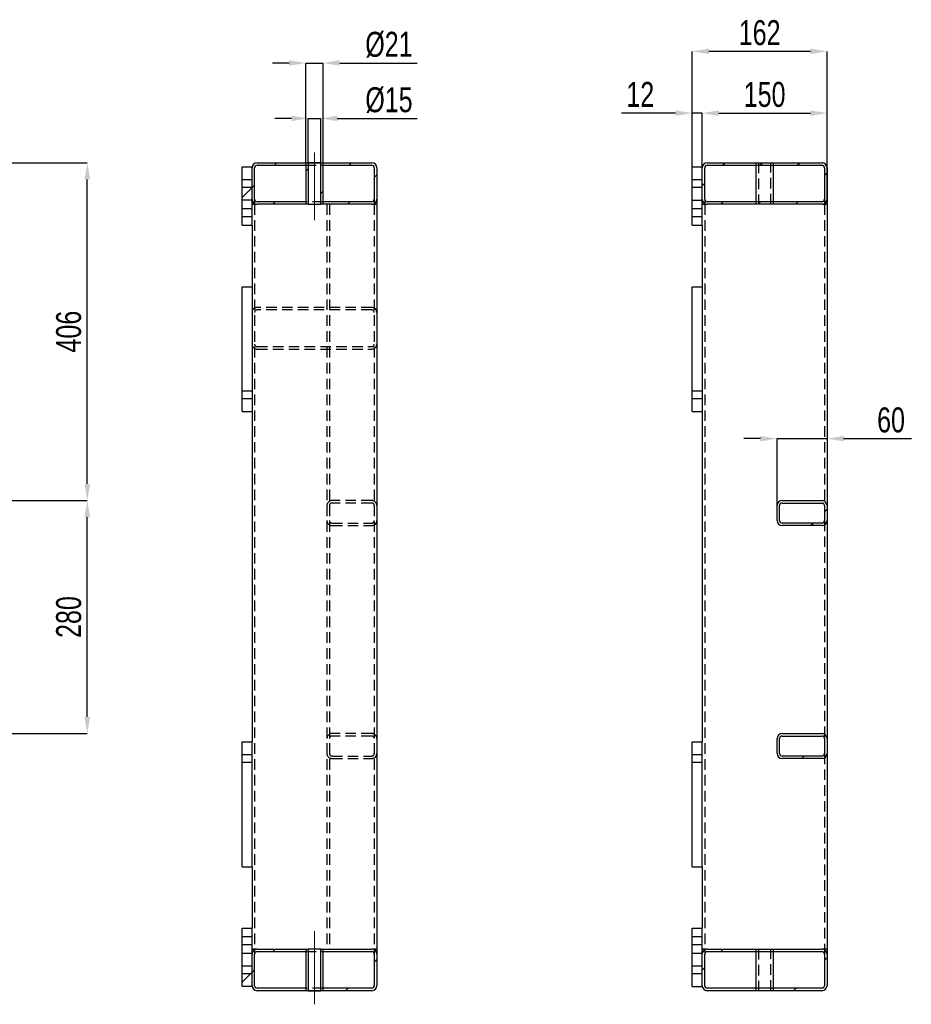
# Model space of a CAD drawing. Header units: millimetres. Extents: x 0 to 841, y 0 to 594.
# Tile 9 of 12: x 352 to 459, y 309 to 427. Entities that reach past the tile are written whole.
import ezdxf

# ---------------------------------------------------------------- set-up
doc = ezdxf.new("R2010")
doc.units = ezdxf.units.MM
doc.header["$PDSIZE"] = -1
doc.linetypes.add('CENTERX2', pattern=[20.32, 12.7, -2.54, 2.54, -2.54])
doc.linetypes.add('HIDDEN', pattern=[1.905, 1.27, -0.635])
for name, color, linetype in [('COTES', 1, 'Continuous'), ('TRAIT-FINS', 9, 'Continuous'), ('TRAIT-MIXTES', 3, 'CENTERX2'), ('TRAIT-TIRET', 2, 'HIDDEN')]:
    doc.layers.add(name, color=color, linetype=linetype)
doc.layers.add('TRAIT-FORT', color=4, linetype='Continuous', lineweight=25)
doc.styles.add('SLDTEXTSTYLE0', font='TXT', dxfattribs={"width": 0.75})
doc.dimstyles.new('SLDDIMSTYLE0', dxfattribs={"dimtxt": 3, "dimasz": 2, "dimexe": 0, "dimexo": 0.0625, "dimgap": 0.75, "dimtad": 1, "dimdec": 0, "dimlfac": 10, "dimrnd": 1e-09, "dimzin": 12, "dimdsep": 46, "dimtxsty": 'SLDTEXTSTYLE0', "dimsah": 1, "dimcen": 0.09, "dimadec": 0, "dimazin": 3, "dimtfac": 1, "dimtdec": 0, "dimtofl": 0, "dimtmove": 0, "dimatfit": 3, "dimfxl": 1, "dimfrac": 2, "dimtolj": 1, "dimtzin": 12, "dimarcsym": 0})
doc.dimstyles.new('SLDDIMSTYLE1', dxfattribs={"dimtxt": 3, "dimasz": 2, "dimexe": 0, "dimexo": 0.0625, "dimgap": 0.75, "dimtad": 1, "dimdec": 0, "dimlfac": 10, "dimrnd": 1e-09, "dimzin": 12, "dimdsep": 46, "dimtxsty": 'SLDTEXTSTYLE0', "dimsah": 1, "dimcen": 0.09, "dimadec": 0, "dimazin": 3, "dimtfac": 1, "dimtdec": 0, "dimtmove": 0, "dimatfit": 0, "dimfxl": 1, "dimfrac": 2, "dimtolj": 1, "dimtzin": 12, "dimarcsym": 0})
pattern_1 = [(45, (0, 0), (-13.4704, 13.4704), []), (45, (4.49, 2e-323), (-13.4704, 13.4704), []), (45, (8.98, 4e-323), (-13.4704, 13.4704), []), (45, (13.47, 6e-323), (-13.4704, 13.4704), [])]

# ---------------------------------------------------------------- blocks, each defined once
blk = doc.blocks.new('_D_16')
at = {"layer": 'COTES', "color": 0, "lineweight": -2, "transparency": 16777216}
for p, q in [((345.13, 409.81), (360.07, 409.81)), ((360.07, 371.21), (360.07, 407.81)), ((340.13, 369.21), (360.07, 369.21))]:
    blk.add_line(p, q, dxfattribs=at)
at = {"layer": 'COTES', "color": 0, "transparency": 16777216}
for points in [[(359.74, 407.81), (360.41, 407.81), (360.07, 409.81)], [(359.74, 371.21), (360.41, 371.21), (360.07, 369.21)]]:
    blk.add_solid(points, dxfattribs=at)
at = {"layer": 'Defpoints', "color": 0, "transparency": 16777216}
for p in [(345.07, 409.81), (360.07, 409.81), (340.07, 369.21)]:
    blk.add_point(p, dxfattribs=at)
at = {"layer": 'COTES', "color": 0, "transparency": 16777216, "insert": (356.32, 389.51), "char_height": 3, "attachment_point": 2, "rotation": 90, "style": 'SLDTEXTSTYLE0'}
blk.add_mtext('\\A1;406', dxfattribs=at)
blk = doc.blocks.new('_D_17')
at = {"layer": 'COTES', "color": 0, "lineweight": -2, "transparency": 16777216}
for p, q in [((340.13, 369.21), (360.07, 369.21)), ((360.07, 343.21), (360.07, 367.21)), ((340.13, 341.21), (360.07, 341.21))]:
    blk.add_line(p, q, dxfattribs=at)
at = {"layer": 'COTES', "color": 0, "transparency": 16777216}
for points in [[(359.74, 367.21), (360.41, 367.21), (360.07, 369.21)], [(359.74, 343.21), (360.41, 343.21), (360.07, 341.21)]]:
    blk.add_solid(points, dxfattribs=at)
at = {"layer": 'Defpoints', "color": 0, "transparency": 16777216}
for p in [(340.07, 369.21), (360.07, 369.21), (340.07, 341.21)]:
    blk.add_point(p, dxfattribs=at)
at = {"layer": 'COTES', "color": 0, "transparency": 16777216, "insert": (356.32, 355.21), "char_height": 3, "attachment_point": 2, "rotation": 90, "style": 'SLDTEXTSTYLE0'}
blk.add_mtext('\\A1;280', dxfattribs=at)
blk = doc.blocks.new('_D_39')
at = {"layer": 'COTES', "color": 0, "lineweight": -2, "transparency": 16777216}
for p, q in [((384.63, 415.13), (382.63, 415.13)), ((386.63, 409.87), (386.63, 415.13)), ((386.63, 415.13), (388.13, 415.13)), ((388.13, 409.87), (388.13, 415.13)), ((390.13, 415.13), (399.72, 415.13))]:
    blk.add_line(p, q, dxfattribs=at)
at = {"layer": 'COTES', "color": 0, "transparency": 16777216}
for points in [[(384.63, 415.46), (384.63, 414.8), (386.63, 415.13)], [(390.13, 415.46), (390.13, 414.8), (388.13, 415.13)]]:
    blk.add_solid(points, dxfattribs=at)
at = {"layer": 'Defpoints', "color": 0, "transparency": 16777216}
for p in [(388.13, 415.13), (386.63, 409.81), (388.13, 409.81)]:
    blk.add_point(p, dxfattribs=at)
at = {"layer": 'COTES', "color": 0, "transparency": 16777216, "insert": (396.34, 418.88), "char_height": 3, "attachment_point": 2, "style": 'SLDTEXTSTYLE0'}
blk.add_mtext('\\A1;%%c15', dxfattribs=at)
blk = doc.blocks.new('_D_40')
at = {"layer": 'COTES', "color": 0, "lineweight": -2, "transparency": 16777216}
for p, q in [((384.33, 421.79), (382.33, 421.79)), ((386.33, 409.87), (386.33, 421.79)), ((386.33, 421.79), (388.43, 421.79)), ((388.43, 409.87), (388.43, 421.79)), ((390.43, 421.79), (399.72, 421.79))]:
    blk.add_line(p, q, dxfattribs=at)
at = {"layer": 'COTES', "color": 0, "transparency": 16777216}
for points in [[(384.33, 422.13), (384.33, 421.46), (386.33, 421.79)], [(390.43, 422.13), (390.43, 421.46), (388.43, 421.79)]]:
    blk.add_solid(points, dxfattribs=at)
at = {"layer": 'Defpoints', "color": 0, "transparency": 16777216}
for p in [(386.33, 421.79), (386.33, 409.81), (388.43, 409.81)]:
    blk.add_point(p, dxfattribs=at)
at = {"layer": 'COTES', "color": 0, "transparency": 16777216, "insert": (396.34, 425.54), "char_height": 3, "attachment_point": 2, "style": 'SLDTEXTSTYLE0'}
blk.add_mtext('\\A1;%%c21', dxfattribs=at)
blk = doc.blocks.new('_D_41')
at = {"layer": 'COTES', "color": 0, "lineweight": -2, "transparency": 16777216}
for p, q in [((449.01, 404.75), (449.01, 376.65)), ((441.01, 376.65), (439.01, 376.65)), ((443.01, 368.67), (443.01, 376.65)), ((443.01, 376.65), (449.01, 376.65)), ((451.01, 376.65), (459.15, 376.65))]:
    blk.add_line(p, q, dxfattribs=at)
at = {"layer": 'COTES', "color": 0, "transparency": 16777216}
for points in [[(441.01, 376.98), (441.01, 376.32), (443.01, 376.65)], [(451.01, 376.98), (451.01, 376.32), (449.01, 376.65)]]:
    blk.add_solid(points, dxfattribs=at)
at = {"layer": 'Defpoints', "color": 0, "transparency": 16777216}
for p in [(449.01, 404.81), (449.01, 376.65), (443.01, 368.61)]:
    blk.add_point(p, dxfattribs=at)
at = {"layer": 'COTES', "color": 0, "transparency": 16777216, "insert": (456.71, 380.4), "char_height": 3, "attachment_point": 2, "style": 'SLDTEXTSTYLE0'}
blk.add_mtext('\\A1;60', dxfattribs=at)
blk = doc.blocks.new('_D_42')
at = {"layer": 'COTES', "color": 0, "lineweight": -2, "transparency": 16777216}
for p, q in [((434.01, 409.37), (434.01, 415.77)), ((436.01, 415.77), (447.01, 415.77)), ((449.01, 404.87), (449.01, 415.77))]:
    blk.add_line(p, q, dxfattribs=at)
at = {"layer": 'COTES', "color": 0, "transparency": 16777216}
for points in [[(436.01, 416.1), (436.01, 415.44), (434.01, 415.77)], [(447.01, 416.1), (447.01, 415.44), (449.01, 415.77)]]:
    blk.add_solid(points, dxfattribs=at)
at = {"layer": 'Defpoints', "color": 0, "transparency": 16777216}
for p in [(449.01, 415.77), (434.01, 409.31), (449.01, 404.81)]:
    blk.add_point(p, dxfattribs=at)
at = {"layer": 'COTES', "color": 0, "transparency": 16777216, "insert": (441.51, 419.52), "char_height": 3, "attachment_point": 2, "style": 'SLDTEXTSTYLE0'}
blk.add_mtext('\\A1;150', dxfattribs=at)
blk = doc.blocks.new('_D_43')
at = {"layer": 'COTES', "color": 0, "lineweight": -2, "transparency": 16777216}
for p, q in [((430.81, 415.77), (424.31, 415.77)), ((432.81, 409.37), (432.81, 415.77)), ((434.01, 415.77), (432.81, 415.77)), ((434.01, 409.37), (434.01, 415.77)), ((436.01, 415.77), (438.01, 415.77))]:
    blk.add_line(p, q, dxfattribs=at)
at = {"layer": 'COTES', "color": 0, "transparency": 16777216}
for points in [[(430.81, 416.1), (430.81, 415.44), (432.81, 415.77)], [(436.01, 416.1), (436.01, 415.44), (434.01, 415.77)]]:
    blk.add_solid(points, dxfattribs=at)
at = {"layer": 'Defpoints', "color": 0, "transparency": 16777216}
for p in [(434.01, 415.77), (432.81, 409.31), (434.01, 409.31)]:
    blk.add_point(p, dxfattribs=at)
at = {"layer": 'COTES', "color": 0, "transparency": 16777216, "insert": (426.56, 419.52), "char_height": 3, "attachment_point": 2, "style": 'SLDTEXTSTYLE0'}
blk.add_mtext('\\A1;12', dxfattribs=at)
blk = doc.blocks.new('_D_44')
at = {"layer": 'COTES', "color": 0, "lineweight": -2, "transparency": 16777216}
for p, q in [((432.81, 409.37), (432.81, 423.19)), ((447.01, 423.19), (434.81, 423.19)), ((449.01, 404.87), (449.01, 423.19))]:
    blk.add_line(p, q, dxfattribs=at)
at = {"layer": 'COTES', "color": 0, "transparency": 16777216}
for points in [[(434.81, 423.53), (434.81, 422.86), (432.81, 423.19)], [(447.01, 423.53), (447.01, 422.86), (449.01, 423.19)]]:
    blk.add_solid(points, dxfattribs=at)
at = {"layer": 'Defpoints', "color": 0, "transparency": 16777216}
for p in [(432.81, 423.19), (432.81, 409.31), (449.01, 404.81)]:
    blk.add_point(p, dxfattribs=at)
at = {"layer": 'COTES', "color": 0, "transparency": 16777216, "insert": (440.91, 426.94), "char_height": 3, "attachment_point": 2, "style": 'SLDTEXTSTYLE0'}
blk.add_mtext('\\A1;162', dxfattribs=at)

msp = doc.modelspace()

# ---------------------------------------------------------------- hatches: boundary and pattern name
at = {"layer": 'TRAIT-FINS'}
h = msp.add_hatch(dxfattribs=at)
h.set_pattern_fill('DIN 201 ACIER ET FONTE', color=256, style=0, pattern_type=2)
h.set_pattern_definition(pattern_1)
edge = h.paths.add_edge_path(flags=0)
edge.add_line((380.18, 405.41), (380.18, 409.21))
edge.add_arc((380.48, 409.21), 0.3, 90, 180, ccw=False)
edge.add_line((380.48, 409.51), (386.33, 409.51))
edge.add_line((386.33, 409.51), (386.33, 409.81))
edge.add_line((386.33, 409.81), (380.48, 409.81))
edge.add_arc((380.48, 409.21), 0.6, 90, 180)
edge.add_line((379.88, 409.21), (379.88, 405.41))
edge.add_arc((380.48, 405.41), 0.6, 180, 270)
edge.add_line((380.48, 404.81), (386.33, 404.81))
edge.add_line((386.33, 404.81), (386.33, 405.11))
edge.add_line((386.33, 405.11), (380.48, 405.11))
edge.add_arc((380.48, 405.41), 0.3, 180, 270, ccw=False)
h = msp.add_hatch(dxfattribs=at)
h.set_pattern_fill('DIN 201 ACIER ET FONTE', color=256, style=0, pattern_type=2)
h.set_pattern_definition(pattern_1)
h.paths.add_polyline_path([(386.63, 404.81), (386.63, 409.81), (386.33, 409.81), (386.33, 404.81)], flags=0)
h = msp.add_hatch(dxfattribs=at)
h.set_pattern_fill('DIN 201 ACIER ET FONTE', color=256, style=0, pattern_type=2)
h.set_pattern_definition(pattern_1)
h.paths.add_polyline_path([(388.13, 409.81), (388.13, 404.81), (388.43, 404.81), (388.43, 409.81)], flags=0)
h = msp.add_hatch(dxfattribs=at)
h.set_pattern_fill('DIN 201 ACIER ET FONTE', color=256, style=0, pattern_type=2)
h.set_pattern_definition(pattern_1)
edge = h.paths.add_edge_path(flags=0)
edge.add_arc((394.28, 405.41), 0.6, 270, 360)
edge.add_line((394.88, 405.41), (394.88, 409.21))
edge.add_arc((394.28, 409.21), 0.6, 0, 90)
edge.add_line((394.28, 409.81), (388.43, 409.81))
edge.add_line((388.43, 409.81), (388.43, 409.51))
edge.add_line((388.43, 409.51), (394.28, 409.51))
edge.add_arc((394.28, 409.21), 0.3, 0, 90, ccw=False)
edge.add_line((394.58, 409.21), (394.58, 405.41))
edge.add_arc((394.28, 405.41), 0.3, 270, 360, ccw=False)
edge.add_line((394.28, 405.11), (388.43, 405.11))
edge.add_line((388.43, 405.11), (388.43, 404.81))
edge.add_line((388.43, 404.81), (394.28, 404.81))
h = msp.add_hatch(dxfattribs=at)
h.set_pattern_fill('DIN 201 ACIER ET FONTE', color=256, style=0, pattern_type=2)
h.set_pattern_definition(pattern_1)
edge = h.paths.add_edge_path(flags=0)
edge.add_arc((434.61, 409.21), 0.6, 90, 180)
edge.add_line((434.01, 409.21), (434.01, 405.41))
edge.add_arc((434.61, 405.41), 0.6, 180, 270)
edge.add_line((434.61, 404.81), (448.41, 404.81))
edge.add_arc((448.41, 405.41), 0.6, 270, 360)
edge.add_line((449.01, 405.41), (449.01, 409.21))
edge.add_arc((448.41, 409.21), 0.6, 360, 450)
edge.add_line((448.41, 409.81), (434.61, 409.81))
edge = h.paths.add_edge_path(flags=0)
edge.add_line((434.31, 405.41), (434.31, 409.21))
edge.add_arc((434.61, 409.21), 0.3, 90, 180, ccw=False)
edge.add_line((434.61, 409.51), (448.41, 409.51))
edge.add_arc((448.41, 409.21), 0.3, 0, 90, ccw=False)
edge.add_line((448.71, 409.21), (448.71, 405.41))
edge.add_arc((448.41, 405.41), 0.3, 270, 360, ccw=False)
edge.add_line((448.41, 405.11), (434.61, 405.11))
edge.add_arc((434.61, 405.41), 0.3, 180, 270, ccw=False)
h = msp.add_hatch(dxfattribs=at)
h.set_pattern_fill('DIN 201 ACIER ET FONTE', color=256, style=0, pattern_type=2)
h.set_pattern_definition(pattern_1)
h.paths.add_polyline_path([(378.68, 409.31), (378.68, 405.31), (379.88, 405.31), (379.88, 409.31)], flags=0)
h = msp.add_hatch(dxfattribs=at)
h.set_pattern_fill('DIN 201 ACIER ET FONTE', color=256, style=0, pattern_type=2)
h.set_pattern_definition(pattern_1)
edge = h.paths.add_edge_path(flags=0)
edge.add_line((448.41, 369.21), (443.61, 369.21))
edge.add_arc((443.61, 368.61), 0.6, 90, 180)
edge.add_line((443.01, 368.61), (443.01, 366.81))
edge.add_arc((443.61, 366.81), 0.6, 180, 270)
edge.add_line((443.61, 366.21), (448.41, 366.21))
edge.add_arc((448.41, 366.81), 0.6, 270, 360)
edge.add_line((449.01, 366.81), (449.01, 368.61))
edge.add_arc((448.41, 368.61), 0.6, 0, 90)
edge = h.paths.add_edge_path(flags=0)
edge.add_arc((443.61, 366.81), 0.3, 180, 270, ccw=False)
edge.add_line((443.31, 366.81), (443.31, 368.61))
edge.add_arc((443.61, 368.61), 0.3, 90, 180, ccw=False)
edge.add_line((443.61, 368.91), (448.41, 368.91))
edge.add_arc((448.41, 368.61), 0.3, 0, 90, ccw=False)
edge.add_line((448.71, 368.61), (448.71, 366.81))
edge.add_arc((448.41, 366.81), 0.3, 270, 360, ccw=False)
edge.add_line((448.41, 366.51), (443.61, 366.51))
h = msp.add_hatch(dxfattribs=at)
h.set_pattern_fill('DIN 201 ACIER ET FONTE', color=256, style=0, pattern_type=2)
h.set_pattern_definition(pattern_1)
edge = h.paths.add_edge_path(flags=0)
edge.add_line((448.41, 341.21), (443.61, 341.21))
edge.add_arc((443.61, 340.61), 0.6, 90, 180)
edge.add_line((443.01, 340.61), (443.01, 338.81))
edge.add_arc((443.61, 338.81), 0.6, 180, 270)
edge.add_line((443.61, 338.21), (448.41, 338.21))
edge.add_arc((448.41, 338.81), 0.6, 270, 360)
edge.add_line((449.01, 338.81), (449.01, 340.61))
edge.add_arc((448.41, 340.61), 0.6, 0, 90)
edge = h.paths.add_edge_path(flags=0)
edge.add_arc((443.61, 338.81), 0.3, 180, 270, ccw=False)
edge.add_line((443.31, 338.81), (443.31, 340.61))
edge.add_arc((443.61, 340.61), 0.3, 90, 180, ccw=False)
edge.add_line((443.61, 340.91), (448.41, 340.91))
edge.add_arc((448.41, 340.61), 0.3, 0, 90, ccw=False)
edge.add_line((448.71, 340.61), (448.71, 338.81))
edge.add_arc((448.41, 338.81), 0.3, 270, 360, ccw=False)
edge.add_line((448.41, 338.51), (443.61, 338.51))
h = msp.add_hatch(dxfattribs=at)
h.set_pattern_fill('DIN 201 ACIER ET FONTE', color=256, style=0, pattern_type=2)
h.set_pattern_definition(pattern_1)
h.paths.add_polyline_path([(378.68, 314.81), (378.68, 310.81), (379.88, 310.81), (379.88, 314.81)], flags=0)
h = msp.add_hatch(dxfattribs=at)
h.set_pattern_fill('DIN 201 ACIER ET FONTE', color=256, style=0, pattern_type=2)
h.set_pattern_definition(pattern_1)
edge = h.paths.add_edge_path(flags=0)
edge.add_line((386.33, 310.61), (380.48, 310.61))
edge.add_arc((380.48, 310.91), 0.3, 180, 270, ccw=False)
edge.add_line((380.18, 310.91), (380.18, 314.71))
edge.add_arc((380.48, 314.71), 0.3, 90, 180, ccw=False)
edge.add_line((380.48, 315.01), (386.33, 315.01))
edge.add_line((386.33, 315.01), (386.33, 315.31))
edge.add_line((386.33, 315.31), (380.48, 315.31))
edge.add_arc((380.48, 314.71), 0.6, 90, 180)
edge.add_line((379.88, 314.71), (379.88, 310.91))
edge.add_arc((380.48, 310.91), 0.6, 180, 270)
edge.add_line((380.48, 310.31), (386.33, 310.31))
edge.add_line((386.33, 310.31), (386.33, 310.61))
h = msp.add_hatch(dxfattribs=at)
h.set_pattern_fill('DIN 201 ACIER ET FONTE', color=256, style=0, pattern_type=2)
h.set_pattern_definition(pattern_1)
h.paths.add_polyline_path([(386.63, 310.31), (386.63, 315.31), (386.33, 315.31), (386.33, 310.31)], flags=0)
h = msp.add_hatch(dxfattribs=at)
h.set_pattern_fill('DIN 201 ACIER ET FONTE', color=256, style=0, pattern_type=2)
h.set_pattern_definition(pattern_1)
h.paths.add_polyline_path([(388.13, 315.31), (388.13, 310.31), (388.43, 310.31), (388.43, 315.31)], flags=0)
h = msp.add_hatch(dxfattribs=at)
h.set_pattern_fill('DIN 201 ACIER ET FONTE', color=256, style=0, pattern_type=2)
h.set_pattern_definition(pattern_1)
edge = h.paths.add_edge_path(flags=0)
edge.add_arc((394.28, 314.71), 0.6, 0, 90)
edge.add_line((394.28, 315.31), (388.43, 315.31))
edge.add_line((388.43, 315.31), (388.43, 315.01))
edge.add_line((388.43, 315.01), (394.28, 315.01))
edge.add_arc((394.28, 314.71), 0.3, 0, 90, ccw=False)
edge.add_line((394.58, 314.71), (394.58, 310.91))
edge.add_arc((394.28, 310.91), 0.3, 270, 360, ccw=False)
edge.add_line((394.28, 310.61), (388.43, 310.61))
edge.add_line((388.43, 310.61), (388.43, 310.31))
edge.add_line((388.43, 310.31), (394.28, 310.31))
edge.add_arc((394.28, 310.91), 0.6, 270, 360)
edge.add_line((394.88, 310.91), (394.88, 314.71))
h = msp.add_hatch(dxfattribs=at)
h.set_pattern_fill('DIN 201 ACIER ET FONTE', color=256, style=0, pattern_type=2)
h.set_pattern_definition(pattern_1)
edge = h.paths.add_edge_path(flags=0)
edge.add_arc((434.61, 310.91), 0.6, 180, 270)
edge.add_line((434.61, 310.31), (448.41, 310.31))
edge.add_arc((448.41, 310.91), 0.6, 270, 360)
edge.add_line((449.01, 310.91), (449.01, 314.71))
edge.add_arc((448.41, 314.71), 0.6, 0, 90)
edge.add_line((448.41, 315.31), (434.61, 315.31))
edge.add_arc((434.61, 314.71), 0.6, 90, 180)
edge.add_line((434.01, 314.71), (434.01, 310.91))
edge = h.paths.add_edge_path(flags=0)
edge.add_line((448.41, 310.61), (434.61, 310.61))
edge.add_arc((434.61, 310.91), 0.3, 180, 270, ccw=False)
edge.add_line((434.31, 310.91), (434.31, 314.71))
edge.add_arc((434.61, 314.71), 0.3, 90, 180, ccw=False)
edge.add_line((434.61, 315.01), (448.41, 315.01))
edge.add_arc((448.41, 314.71), 0.3, 0, 90, ccw=False)
edge.add_line((448.71, 314.71), (448.71, 310.91))
edge.add_arc((448.41, 310.91), 0.3, 270, 360, ccw=False)

# ---------------------------------------------------------------- linework, layer by layer
at = {"layer": 'TRAIT-FORT', "lineweight": 25}
for p, q in [((380.48, 409.81), (386.33, 409.81)), ((380.48, 409.51), (386.33, 409.51)), ((386.33, 409.81), (386.33, 409.51)), ((386.33, 409.81), (388.43, 409.81)), ((386.33, 409.81), (386.33, 404.81)), ((386.33, 409.81), (386.63, 409.81)), ((386.63, 409.81), (386.63, 404.81)), ((388.13, 409.81), (386.63, 409.81)), ((388.13, 409.81), (388.43, 409.81)), ((388.13, 404.81), (388.13, 409.81)), ((388.43, 409.51), (388.43, 409.81)), ((388.43, 409.81), (394.28, 409.81)), ((388.43, 404.81), (388.43, 409.81)), ((388.43, 409.51), (394.28, 409.51)), ((434.61, 409.81), (448.41, 409.81)), ((434.61, 409.51), (448.41, 409.51)), ((440.46, 409.51), (440.46, 405.11)), ((442.56, 405.11), (442.56, 409.51)), ((378.68, 405.31), (378.68, 409.31)), ((378.68, 409.31), (379.88, 409.31)), ((379.88, 405.31), (379.88, 409.31)), ((379.88, 405.41), (379.88, 409.21)), ((380.18, 405.41), (380.18, 409.21)), ((394.58, 409.21), (394.58, 405.41)), ((394.88, 409.21), (394.88, 405.41)), ((432.81, 405.31), (432.81, 409.31)), ((432.81, 409.31), (434.01, 409.31)), ((434.01, 405.41), (434.01, 409.21)), ((434.31, 405.41), (434.31, 409.21)), ((448.71, 409.21), (448.71, 405.41)), ((449.01, 409.21), (449.01, 405.41)), ((379.88, 405.31), (378.68, 405.31)), ((378.68, 402.31), (378.68, 405.31)), ((379.88, 402.31), (379.88, 405.31)), ((379.88, 404.81), (380.48, 404.81)), ((386.33, 405.11), (380.48, 405.11)), ((386.33, 404.81), (380.48, 404.81)), ((386.33, 405.11), (386.33, 404.81)), ((386.63, 404.81), (386.33, 404.81)), ((386.63, 404.81), (388.13, 404.81)), ((388.43, 404.81), (388.13, 404.81)), ((388.43, 404.81), (388.43, 405.11)), ((394.28, 405.11), (388.43, 405.11)), ((394.28, 404.81), (388.43, 404.81)), ((394.28, 404.81), (394.88, 404.81)), ((394.88, 405.41), (394.88, 404.81)), ((394.88, 404.81), (394.88, 315.31)), ((432.81, 402.31), (432.81, 405.31)), ((432.81, 405.31), (434.01, 405.31)), ((434.01, 402.31), (434.01, 405.31)), ((434.01, 404.81), (434.61, 404.81)), ((448.41, 405.11), (434.61, 405.11)), ((448.41, 404.81), (434.61, 404.81)), ((448.41, 404.81), (449.01, 404.81)), ((449.01, 405.41), (449.01, 404.81)), ((449.01, 404.81), (449.01, 368.61)), ((378.68, 402.31), (379.88, 402.31)), ((379.88, 402.31), (379.88, 340.21)), ((432.81, 402.31), (434.01, 402.31)), ((434.01, 402.31), (434.01, 340.21)), ((378.68, 379.91), (378.68, 394.91)), ((378.68, 394.91), (379.88, 394.91)), ((432.81, 379.91), (432.81, 394.91)), ((432.81, 394.91), (434.01, 394.91)), ((378.68, 379.91), (379.88, 379.91)), ((432.81, 379.91), (434.01, 379.91)), ((443.61, 369.21), (448.41, 369.21)), ((443.01, 366.81), (443.01, 368.61)), ((443.31, 366.81), (443.31, 368.61)), ((443.61, 368.91), (448.41, 368.91)), ((448.71, 368.61), (448.71, 366.81)), ((449.01, 368.61), (449.01, 366.81)), ((449.01, 366.81), (449.01, 340.61)), ((448.41, 366.51), (443.61, 366.51)), ((448.41, 366.21), (443.61, 366.21)), ((443.61, 341.21), (448.41, 341.21)), ((443.61, 340.91), (448.41, 340.91)), ((378.68, 340.21), (379.88, 340.21)), ((378.68, 325.21), (378.68, 340.21)), ((379.88, 325.21), (379.88, 340.21)), ((432.81, 325.21), (432.81, 340.21)), ((432.81, 340.21), (434.01, 340.21)), ((434.01, 325.21), (434.01, 340.21)), ((443.01, 338.81), (443.01, 340.61)), ((443.31, 338.81), (443.31, 340.61)), ((448.71, 340.61), (448.71, 338.81)), ((449.01, 340.61), (449.01, 338.81)), ((448.41, 338.51), (443.61, 338.51)), ((449.01, 338.81), (449.01, 315.31)), ((448.41, 338.21), (443.61, 338.21)), ((378.68, 325.21), (379.88, 325.21)), ((379.88, 325.21), (379.88, 317.81)), ((432.81, 325.21), (434.01, 325.21)), ((434.01, 325.21), (434.01, 317.81)), ((378.68, 317.81), (379.88, 317.81)), ((378.68, 314.81), (378.68, 317.81)), ((379.88, 314.81), (379.88, 317.81)), ((432.81, 317.81), (434.01, 317.81)), ((432.81, 314.81), (432.81, 317.81)), ((434.01, 314.81), (434.01, 317.81)), ((378.68, 314.81), (379.88, 314.81)), ((378.68, 310.81), (378.68, 314.81)), ((380.48, 315.31), (379.88, 315.31)), ((379.88, 310.81), (379.88, 314.81)), ((380.48, 315.31), (386.33, 315.31)), ((380.48, 315.01), (386.33, 315.01)), ((386.33, 315.31), (386.33, 315.01)), ((386.33, 315.31), (386.33, 310.31)), ((386.33, 315.31), (386.63, 315.31)), ((386.63, 315.31), (386.63, 310.31)), ((388.13, 315.31), (386.63, 315.31)), ((388.13, 310.31), (388.13, 315.31)), ((388.13, 315.31), (388.43, 315.31)), ((388.43, 315.01), (388.43, 315.31)), ((388.43, 315.31), (394.28, 315.31)), ((388.43, 310.31), (388.43, 315.31)), ((388.43, 315.01), (394.28, 315.01)), ((394.88, 315.31), (394.28, 315.31)), ((394.88, 315.31), (394.88, 314.71)), ((432.81, 314.81), (434.01, 314.81)), ((432.81, 310.81), (432.81, 314.81)), ((434.61, 315.31), (434.01, 315.31)), ((434.61, 315.31), (448.41, 315.31)), ((434.61, 315.01), (448.41, 315.01)), ((440.46, 315.01), (440.46, 310.61)), ((442.56, 310.61), (442.56, 315.01)), ((449.01, 315.31), (448.41, 315.31)), ((449.01, 315.31), (449.01, 314.71)), ((379.88, 310.91), (379.88, 314.71)), ((380.18, 310.91), (380.18, 314.71)), ((394.58, 314.71), (394.58, 310.91)), ((394.88, 314.71), (394.88, 310.91)), ((434.01, 310.91), (434.01, 314.71)), ((434.31, 310.91), (434.31, 314.71)), ((448.71, 314.71), (448.71, 310.91)), ((449.01, 314.71), (449.01, 310.91)), ((379.88, 310.81), (378.68, 310.81)), ((386.33, 310.61), (380.48, 310.61)), ((386.33, 310.31), (380.48, 310.31)), ((386.33, 310.61), (386.33, 310.31)), ((388.43, 310.31), (386.33, 310.31)), ((386.63, 310.31), (386.33, 310.31)), ((386.63, 310.31), (388.13, 310.31)), ((388.43, 310.31), (388.13, 310.31)), ((388.43, 310.31), (388.43, 310.61)), ((394.28, 310.61), (388.43, 310.61)), ((394.28, 310.31), (388.43, 310.31)), ((432.81, 310.81), (434.01, 310.81)), ((448.41, 310.61), (434.61, 310.61)), ((448.41, 310.31), (434.61, 310.31))]:
    msp.add_line(p, q, dxfattribs=at)
for centre, radius, start, end in [((380.48, 409.21), 0.6, 90, 180), ((380.48, 409.21), 0.3, 90, 180), ((394.28, 409.21), 0.6, 0, 90), ((394.28, 409.21), 0.3, 0, 90), ((434.61, 409.21), 0.6, 90, 180), ((434.61, 409.21), 0.3, 90, 180), ((448.41, 409.21), 0.6, 360, 90), ((448.41, 409.21), 0.3, 0, 90), ((380.48, 405.41), 0.6, 180, 270), ((380.48, 405.41), 0.3, 180, 270), ((394.28, 405.41), 0.3, 270, 0), ((394.28, 405.41), 0.6, 270, 360), ((434.61, 405.41), 0.6, 180, 270), ((434.61, 405.41), 0.3, 180, 270), ((448.41, 405.41), 0.3, 270, 0), ((448.41, 405.41), 0.6, 270, 360), ((443.61, 368.61), 0.6, 90, 180), ((448.41, 368.61), 0.6, 0, 90), ((443.61, 368.61), 0.3, 90, 180), ((448.41, 368.61), 0.3, 0, 90), ((443.61, 366.81), 0.6, 180, 270), ((443.61, 366.81), 0.3, 180, 270), ((448.41, 366.81), 0.6, 270, 0), ((448.41, 366.81), 0.3, 270, 0), ((443.61, 340.61), 0.6, 90, 180), ((443.61, 340.61), 0.3, 90, 180), ((448.41, 340.61), 0.6, 0, 90), ((448.41, 340.61), 0.3, 0, 90), ((443.61, 338.81), 0.6, 180, 270), ((443.61, 338.81), 0.3, 180, 270), ((448.41, 338.81), 0.3, 270, 0), ((448.41, 338.81), 0.6, 270, 0), ((380.48, 314.71), 0.6, 90, 180), ((380.48, 314.71), 0.3, 90, 180), ((394.28, 314.71), 0.6, 0, 90), ((394.28, 314.71), 0.3, 0, 90), ((434.61, 314.71), 0.6, 90, 180), ((434.61, 314.71), 0.3, 90, 180), ((448.41, 314.71), 0.6, 0, 90), ((448.41, 314.71), 0.3, 0, 90), ((380.48, 310.91), 0.6, 180, 270), ((380.48, 310.91), 0.3, 180, 270), ((394.28, 310.91), 0.6, 270, 0), ((394.28, 310.91), 0.3, 270, 360), ((434.61, 310.91), 0.6, 180, 270), ((434.61, 310.91), 0.3, 180, 270), ((448.41, 310.91), 0.3, 270, 0), ((448.41, 310.91), 0.6, 270, 360)]:
    msp.add_arc(centre, radius, start, end, dxfattribs=at)
at = {"layer": 'TRAIT-MIXTES', "lineweight": 18}
for p, q in [((387.38, 411.05), (387.38, 402.89)), ((387.38, 317.45), (387.38, 308.67))]:
    msp.add_line(p, q, dxfattribs=at)
at = {"layer": 'TRAIT-TIRET'}
for p, q in [((386.33, 409.51), (388.43, 409.51)), ((440.46, 409.81), (442.56, 409.81)), ((440.46, 409.81), (440.46, 409.51)), ((440.46, 409.81), (440.46, 409.51)), ((440.76, 409.81), (440.76, 404.81)), ((442.26, 404.81), (442.26, 409.81)), ((442.56, 409.51), (442.56, 409.81)), ((442.56, 409.51), (442.56, 409.81)), ((434.01, 409.21), (434.01, 409.31)), ((379.88, 407.76), (378.68, 407.76)), ((434.01, 407.76), (432.81, 407.76)), ((378.68, 406.86), (379.88, 406.86)), ((432.81, 406.86), (434.01, 406.86)), ((380.18, 405.41), (380.18, 404.81)), ((380.18, 404.81), (380.18, 315.31)), ((388.43, 405.11), (386.33, 405.11)), ((388.88, 404.81), (388.88, 315.31)), ((389.18, 404.81), (389.18, 315.31)), ((394.58, 405.41), (394.58, 404.81)), ((394.58, 404.81), (394.58, 315.31)), ((434.01, 405.31), (434.01, 405.41)), ((434.31, 405.41), (434.31, 404.81)), ((434.31, 404.81), (434.31, 315.31)), ((440.46, 405.11), (440.46, 404.81)), ((440.46, 405.11), (440.46, 404.81)), ((442.56, 404.81), (442.56, 405.11)), ((442.56, 404.81), (442.56, 405.11)), ((448.71, 405.41), (448.71, 404.81)), ((448.71, 404.81), (448.71, 368.61)), ((379.88, 404.26), (378.68, 404.26)), ((434.01, 404.26), (432.81, 404.26)), ((378.68, 403.36), (379.88, 403.36)), ((432.81, 403.36), (434.01, 403.36)), ((394.28, 392.41), (380.48, 392.41)), ((394.28, 392.11), (380.48, 392.11)), ((380.48, 387.71), (394.28, 387.71)), ((380.48, 387.41), (394.28, 387.41)), ((379.88, 382.36), (378.68, 382.36)), ((434.01, 382.36), (432.81, 382.36)), ((378.68, 381.46), (379.88, 381.46)), ((432.81, 381.46), (434.01, 381.46)), ((394.28, 369.21), (389.48, 369.21)), ((394.28, 368.91), (389.48, 368.91)), ((448.71, 366.81), (448.71, 340.61)), ((389.48, 366.51), (394.28, 366.51)), ((389.48, 366.21), (394.28, 366.21)), ((394.28, 341.21), (389.48, 341.21)), ((394.28, 340.91), (389.48, 340.91)), ((379.88, 338.66), (378.68, 338.66)), ((389.48, 338.51), (394.28, 338.51)), ((434.01, 338.66), (432.81, 338.66)), ((448.71, 338.81), (448.71, 315.31)), ((378.68, 337.76), (379.88, 337.76)), ((389.48, 338.21), (394.28, 338.21)), ((432.81, 337.76), (434.01, 337.76)), ((379.88, 316.76), (378.68, 316.76)), ((434.01, 316.76), (432.81, 316.76)), ((378.68, 315.86), (379.88, 315.86)), ((380.18, 315.31), (380.18, 314.71)), ((386.33, 315.01), (388.43, 315.01)), ((394.58, 315.31), (394.58, 314.71)), ((432.81, 315.86), (434.01, 315.86)), ((434.01, 314.71), (434.01, 314.81)), ((434.31, 315.31), (434.31, 314.71)), ((440.46, 315.31), (440.46, 315.01)), ((440.46, 315.31), (440.46, 315.01)), ((440.76, 315.31), (440.76, 310.31)), ((442.26, 310.31), (442.26, 315.31)), ((442.56, 315.01), (442.56, 315.31)), ((442.56, 315.01), (442.56, 315.31)), ((448.71, 315.31), (448.71, 314.71)), ((379.88, 313.26), (378.68, 313.26)), ((434.01, 313.26), (432.81, 313.26)), ((378.68, 312.36), (379.88, 312.36)), ((432.81, 312.36), (434.01, 312.36)), ((388.43, 310.61), (386.33, 310.61)), ((434.01, 310.81), (434.01, 310.91)), ((440.46, 310.61), (440.46, 310.31)), ((440.46, 310.61), (440.46, 310.31)), ((442.56, 310.31), (440.46, 310.31)), ((442.56, 310.31), (442.56, 310.61)), ((442.56, 310.31), (442.56, 310.61))]:
    msp.add_line(p, q, dxfattribs=at)
for centre, radius, start, end in [((380.48, 391.81), 0.6, 90, 180), ((380.48, 391.81), 0.3, 90, 180), ((394.28, 391.81), 0.6, 0, 90), ((394.28, 391.81), 0.3, 0, 90), ((380.48, 388.01), 0.6, 180, 270), ((380.48, 388.01), 0.3, 180, 270), ((394.28, 388.01), 0.6, 270, 0), ((394.28, 388.01), 0.3, 270, 360), ((389.48, 368.61), 0.6, 90, 180), ((394.28, 368.61), 0.6, 0, 90), ((389.48, 368.61), 0.3, 90, 180), ((394.28, 368.61), 0.3, 0, 90), ((389.48, 366.81), 0.6, 180, 270), ((389.48, 366.81), 0.3, 180, 270), ((394.28, 366.81), 0.6, 270, 0), ((394.28, 366.81), 0.3, 270, 0), ((389.48, 340.61), 0.6, 90, 180), ((389.48, 340.61), 0.3, 90, 180), ((394.28, 340.61), 0.6, 0, 90), ((394.28, 340.61), 0.3, 0, 90), ((389.48, 338.81), 0.6, 180, 270), ((389.48, 338.81), 0.3, 180, 270), ((394.28, 338.81), 0.6, 270, 0), ((394.28, 338.81), 0.3, 270, 0)]:
    msp.add_arc(centre, radius, start, end, dxfattribs=at)

# ---------------------------------------------------------------- dimensions: what is measured, and where the dimension line sits
at = {"layer": 'COTES'}
for base, p1, p2, dimstyle, picture, middle in [((432.81, 423.19), (449.01, 404.81), (432.81, 409.31), 'SLDDIMSTYLE0', '_D_44', (440.91, 423.19)), ((434.01, 415.77), (432.81, 409.31), (434.01, 409.31), 'SLDDIMSTYLE1', '_D_43', (426.56, 415.77)), ((449.01, 376.65), (443.01, 368.61), (449.01, 404.81), 'SLDDIMSTYLE1', '_D_41', (456.71, 376.65))]:
    dim = msp.add_linear_dim(base=base, p1=p1, p2=p2, dimstyle=dimstyle, dxfattribs=at)
    dim.commit()
    dim.dimension.update_dxf_attribs({"geometry": picture, "text_midpoint": middle, "dimtype": 160})
for base, p1, p2, picture, middle in [((386.33, 421.79), (388.43, 409.81), (386.33, 409.81), '_D_40', (396.34, 421.79)), ((388.13, 415.13), (386.63, 409.81), (388.13, 409.81), '_D_39', (396.34, 415.13))]:
    dim = msp.add_linear_dim(base=base, p1=p1, p2=p2, text='%%c<>', dimstyle='SLDDIMSTYLE1', dxfattribs=at)
    dim.commit()
    dim.dimension.update_dxf_attribs({"geometry": picture, "text_midpoint": middle, "dimtype": 160})
for base, p1, p2, angle, picture, middle in [((449.01, 415.77), (434.01, 409.31), (449.01, 404.81), 0, '_D_42', (441.51, 415.77)), ((360.07, 409.81), (340.07, 369.21), (345.07, 409.81), 90, '_D_16', (360.07, 389.51)), ((360.07, 369.21), (340.07, 341.21), (340.07, 369.21), 90, '_D_17', (360.07, 355.21))]:
    dim = msp.add_linear_dim(base=base, p1=p1, p2=p2, angle=angle, dimstyle='SLDDIMSTYLE0', dxfattribs=at)
    dim.commit()
    dim.dimension.update_dxf_attribs({"geometry": picture, "text_midpoint": middle, "dimtype": 160})

doc.saveas('drawing.dxf')
